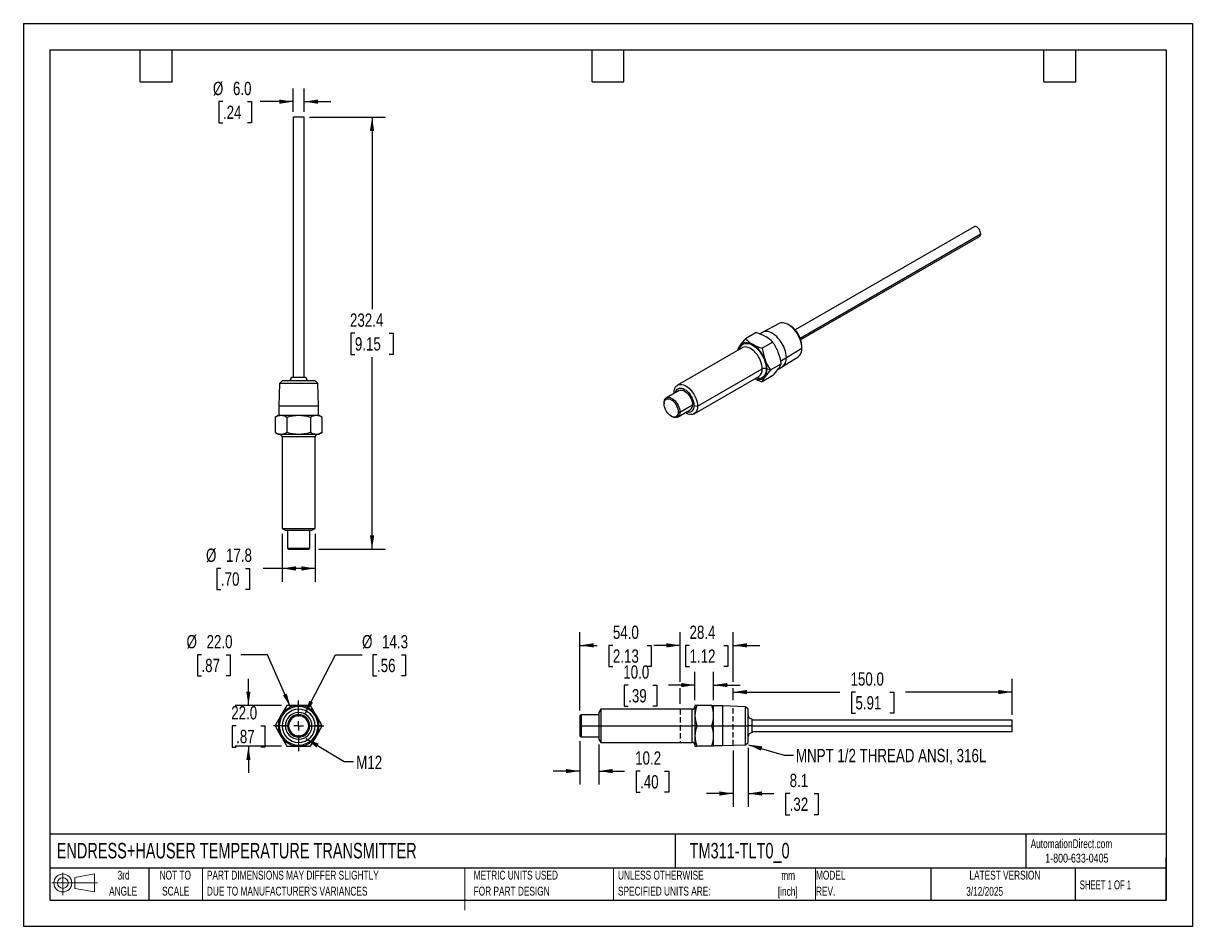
# Model space of a CAD drawing. Header units: millimetres. Extents: x 0 to 629, y 0 to 486.
import ezdxf

# ---------------------------------------------------------------- set-up
doc = ezdxf.new("R2010")
doc.units = ezdxf.units.MM
doc.header["$LTSCALE"] = 2.25
doc.linetypes.add('CENTERX2', pattern=[20.32, 12.7, -2.54, 2.54, -2.54])
doc.linetypes.add('HIDDEN', pattern=[1.905, 1.27, -0.635])
for name, color, linetype in [('CENTER', 40, 'CENTERX2'), ('HIDDEN', 102, 'HIDDEN'), ('SLD-DEFPOINTS', 7, 'Continuous')]:
    doc.layers.add(name, color=color, linetype=linetype)
doc.layers.add('DIMENSIONS', color=140, linetype='Continuous', lineweight=25)
doc.layers.add('TEXT', color=140, linetype='Continuous', lineweight=25)
doc.styles.add('SLDTEXTSTYLE0', font='TXT', dxfattribs={"width": 0.7})
doc.styles.add('SLDTEXTSTYLE1', font='TXT', dxfattribs={"width": 0.65})
doc.styles.add('SLDTEXTSTYLE2', font='TXT', dxfattribs={"width": 0.75})
doc.dimstyles.new('SLDDIMSTYLE0', dxfattribs={"dimtxt": 7.14375, "dimasz": 7.4295, "dimexe": 0, "dimexo": 0.0625, "dimgap": 1.785937, "dimtad": 0, "dimtih": 1, "dimtoh": 1, "dimdec": 1, "dimrnd": 1e-09, "dimzin": 4, "dimdsep": 46, "dimtxsty": 'SLDTEXTSTYLE2', "dimsah": 1, "dimcen": 0, "dimadec": 0, "dimazin": 1, "dimtfac": 1, "dimtdec": 1, "dimtofl": 0, "dimtmove": 0, "dimatfit": 3, "dimfxl": 0, "dimfrac": 2, "dimtolj": 1, "dimtzin": 12, "dimarcsym": 0})
doc.dimstyles.new('SLDDIMSTYLE1', dxfattribs={"dimtxt": 7.14375, "dimasz": 7.4295, "dimexe": 0, "dimexo": 0.0625, "dimgap": 1.785937, "dimtad": 0, "dimtih": 1, "dimtoh": 1, "dimdec": 1, "dimrnd": 1e-09, "dimzin": 12, "dimdsep": 46, "dimtxsty": 'SLDTEXTSTYLE2', "dimsah": 1, "dimcen": 0, "dimadec": 0, "dimazin": 3, "dimtfac": 1, "dimtdec": 1, "dimtofl": 0, "dimtmove": 0, "dimatfit": 3, "dimfxl": 0, "dimfrac": 2, "dimtolj": 1, "dimtzin": 12, "dimarcsym": 0})
doc.dimstyles.new('SLDDIMSTYLE2', dxfattribs={"dimtxt": 7.14375, "dimasz": 7.4295, "dimexe": 0, "dimexo": 0.0625, "dimgap": 1.785937, "dimtad": 0, "dimtih": 1, "dimtoh": 1, "dimdec": 1, "dimrnd": 1e-09, "dimzin": 4, "dimdsep": 46, "dimtxsty": 'SLDTEXTSTYLE2', "dimsah": 1, "dimcen": 0.09, "dimadec": 0, "dimazin": 1, "dimtfac": 1, "dimtdec": 1, "dimtmove": 0, "dimatfit": 0, "dimfxl": 0, "dimfrac": 2, "dimtolj": 1, "dimtzin": 12, "dimarcsym": 0})
doc.dimstyles.new('SLDDIMSTYLE3', dxfattribs={"dimtxt": 0.18, "dimasz": 7.4295, "dimexe": 0, "dimexo": 0.0625, "dimgap": 0, "dimtad": 0, "dimtih": 1, "dimtoh": 1, "dimdec": 0, "dimrnd": 1e-09, "dimzin": 0, "dimdsep": 46, "dimtxsty": 'Standard', "dimsah": 1, "dimcen": 0.09, "dimadec": 0, "dimazin": 0, "dimtfac": 7.4295, "dimtdec": 0, "dimtofl": 0, "dimtmove": 0, "dimatfit": 3, "dimfxl": 0, "dimfrac": 2, "dimtolj": 1, "dimtzin": 0, "dimarcsym": 0})
doc.dimstyles.new('SLDDIMSTYLE4', dxfattribs={"dimtxt": 7.14375, "dimasz": 7.4295, "dimexe": 0, "dimexo": 0.0625, "dimgap": 1.785937, "dimtad": 0, "dimtih": 1, "dimtoh": 1, "dimdec": 1, "dimrnd": 1e-09, "dimzin": 12, "dimdsep": 46, "dimtxsty": 'SLDTEXTSTYLE2', "dimsah": 1, "dimcen": 0.09, "dimadec": 0, "dimazin": 3, "dimtfac": 1, "dimtdec": 1, "dimtofl": 0, "dimtmove": 0, "dimatfit": 3, "dimfxl": 0, "dimfrac": 2, "dimtolj": 1, "dimtzin": 12, "dimarcsym": 0})
doc.dimstyles.new('SLDDIMSTYLE5', dxfattribs={"dimtxt": 7.14375, "dimasz": 7.4295, "dimexe": 0, "dimexo": 0.0625, "dimgap": 1.785937, "dimtad": 0, "dimtih": 1, "dimtoh": 1, "dimdec": 1, "dimrnd": 1e-09, "dimzin": 12, "dimdsep": 46, "dimtxsty": 'SLDTEXTSTYLE2', "dimsah": 1, "dimcen": 0.09, "dimadec": 0, "dimazin": 3, "dimtfac": 1, "dimtdec": 1, "dimtmove": 0, "dimatfit": 0, "dimfxl": 0, "dimfrac": 2, "dimtolj": 1, "dimtzin": 12, "dimarcsym": 0})
doc.dimstyles.new('SLDDIMSTYLE6', dxfattribs={"dimtxt": 7.14375, "dimasz": 7.4295, "dimexe": 0, "dimexo": 0.0625, "dimgap": 1.785937, "dimtad": 0, "dimtih": 1, "dimtoh": 1, "dimdec": 1, "dimrnd": 1e-09, "dimzin": 4, "dimdsep": 46, "dimtxsty": 'SLDTEXTSTYLE2', "dimsah": 1, "dimcen": 0.09, "dimadec": 0, "dimazin": 1, "dimtfac": 1, "dimtdec": 1, "dimtofl": 0, "dimtmove": 0, "dimatfit": 3, "dimfxl": 0, "dimfrac": 2, "dimtolj": 1, "dimtzin": 12, "dimarcsym": 0})

# ---------------------------------------------------------------- blocks, each defined once
blk = doc.blocks.new('Block11')
at = {"color": 7, "linetype": 'Continuous', "lineweight": 18}
for p, q in [((0, 6.48), (24.47, 6.48)), ((5.82, 11.95), (5.82, 0)), ((12.33, 9.38), (22.89, 11.32)), ((12.33, 3.59), (12.33, 9.38)), ((22.89, 11.32), (22.89, 1.65)), ((12.33, 3.59), (22.89, 1.65))]:
    blk.add_line(p, q, dxfattribs=at)
for radius in [4.84, 2.89]:
    blk.add_circle((5.82, 6.48), radius, dxfattribs=at)
blk = doc.blocks.new('Block12')
at = {"layer": 'SLD-DEFPOINTS'}
blk.add_blockref('Block11', (0, 0), dxfattribs=at)
blk = doc.blocks.new('SW_NOTE_0')
at = {"layer": 'TEXT', "color": 0, "linetype": 'CENTERX2', "lineweight": 18, "char_height": 4.762, "attachment_point": 2, "style": 'SLDTEXTSTYLE0'}
for s, insert in [('mm', (6.4, 6.14)), ('[inch]', (6.21, -2.46))]:
    blk.add_mtext(s, dxfattribs=dict(at, insert=insert))
blk = doc.blocks.new('SW_NOTE_0_1')
at = {"layer": 'TEXT', "color": 0, "linetype": 'CENTERX2', "lineweight": 18, "char_height": 4.7625, "attachment_point": 1, "style": 'SLDTEXTSTYLE0'}
for s, insert in [('UNLESS OTHERWISE', (0, 6.14)), ('SPECIFIED UNITS ARE:', (0, -2.46))]:
    blk.add_mtext(s, dxfattribs=dict(at, insert=insert))
blk = doc.blocks.new('SW_NOTE_0_2')
at = {"layer": 'TEXT', "color": 0, "linetype": 'CENTERX2', "lineweight": 18, "char_height": 4.7625, "attachment_point": 1, "style": 'SLDTEXTSTYLE0'}
for s, insert in [('PART DIMENSIONS MAY DIFFER SLIGHTLY', (0, 6.14)), ("DUE TO MANUFACTURER'S VARIANCES", (0, -2.46))]:
    blk.add_mtext(s, dxfattribs=dict(at, insert=insert))
blk = doc.blocks.new('SW_NOTE_0_3')
at = {"layer": 'TEXT', "color": 0, "linetype": 'CENTERX2', "lineweight": 18, "char_height": 4.762, "attachment_point": 2, "style": 'SLDTEXTSTYLE0'}
for s, insert in [('NOT TO', (11.83, 6.14)), ('SCALE', (12.05, -2.46))]:
    blk.add_mtext(s, dxfattribs=dict(at, insert=insert))
blk = doc.blocks.new('SW_NOTE_0_4')
at = {"layer": 'TEXT', "color": 0, "linetype": 'CENTERX2', "lineweight": 18, "char_height": 4.762, "attachment_point": 2, "style": 'SLDTEXTSTYLE0'}
for s, insert in [('3rd', (5.21, 6.14)), ('ANGLE', (4.99, -2.46))]:
    blk.add_mtext(s, dxfattribs=dict(at, insert=insert))
blk = doc.blocks.new('SW_NOTE_0_5')
at = {"layer": 'TEXT', "color": 0, "linetype": 'CENTERX2', "lineweight": 18, "char_height": 4.7625, "attachment_point": 1, "style": 'SLDTEXTSTYLE0'}
for s, insert in [('METRIC UNITS USED', (0, 6.14)), ('FOR PART DESIGN', (0, -2.46))]:
    blk.add_mtext(s, dxfattribs=dict(at, insert=insert))
blk = doc.blocks.new('SW_NOTE_0_6')
at = {"layer": 'TEXT', "color": 0, "linetype": 'CENTERX2', "lineweight": 18, "char_height": 4.762, "attachment_point": 1, "style": 'SLDTEXTSTYLE0'}
for s, insert in [('MODEL', (0, 6.14)), ('REV.', (0, -2.46))]:
    blk.add_mtext(s, dxfattribs=dict(at, insert=insert))
blk = doc.blocks.new('_D')
at = {"layer": 'DIMENSIONS'}
for p, q in [((95.75, 146.17), (93.58, 146.17)), ((93.58, 146.17), (93.58, 134.83)), ((108.95, 146.17), (111.13, 146.17)), ((111.13, 146.17), (111.13, 134.83)), ((131.26, 146.17), (116.97, 146.17)), ((143.59, 118.07), (131.26, 146.17)), ((93.58, 134.83), (95.75, 134.83)), ((111.13, 134.83), (108.95, 134.83))]:
    blk.add_line(p, q, dxfattribs=at)
blk.add_solid([(143.59, 118.07), (141.65, 125.33), (139.56, 124.41)], dxfattribs=at)
at = {"layer": 'DIMENSIONS', "char_height": 7.144, "attachment_point": 1, "style": 'SLDTEXTSTYLE2'}
for s, insert in [('%%c', (87.73, 156.83)), ('22.0', (98.5, 156.83)), ('.87', (95.75, 144.03))]:
    blk.add_mtext(s, dxfattribs=dict(at, insert=insert))
blk = doc.blocks.new('_D_1')
at = {"layer": 'DIMENSIONS'}
for p, q in [((151.31, 114.34), (167.82, 146.17)), ((167.82, 146.17), (182.11, 146.17)), ((190.13, 146.17), (187.96, 146.17)), ((187.96, 146.17), (187.96, 134.83)), ((203.33, 146.17), (205.51, 146.17)), ((205.51, 146.17), (205.51, 134.83)), ((187.96, 134.83), (190.13, 134.83)), ((205.51, 134.83), (203.33, 134.83))]:
    blk.add_line(p, q, dxfattribs=at)
blk.add_solid([(151.31, 114.34), (155.74, 120.41), (153.71, 121.46)], dxfattribs=at)
at = {"layer": 'DIMENSIONS', "char_height": 7.144, "attachment_point": 1, "style": 'SLDTEXTSTYLE2'}
for s, insert in [('%%c', (182.11, 156.83)), ('14.3', (192.88, 156.83)), ('.56', (190.13, 144.03))]:
    blk.add_mtext(s, dxfattribs=dict(at, insert=insert))
blk = doc.blocks.new('_D_2')
at = {"layer": 'DIMENSIONS'}
for p, q in [((120.99, 118.99), (120.99, 133.28)), ((138.8, 118.99), (113.85, 118.99)), ((114.39, 107.94), (112.22, 107.94)), ((112.22, 107.94), (112.22, 96.6)), ((127.59, 107.94), (129.76, 107.94)), ((129.76, 107.94), (129.76, 96.6)), ((112.22, 96.6), (114.39, 96.6)), ((138.8, 96.99), (113.85, 96.99)), ((120.99, 96.99), (120.99, 82.71)), ((129.76, 96.6), (127.59, 96.6))]:
    blk.add_line(p, q, dxfattribs=at)
for points in [[(120.99, 118.99), (122.13, 126.42), (119.85, 126.42)], [(120.99, 96.99), (119.85, 89.57), (122.13, 89.57)]]:
    blk.add_solid(points, dxfattribs=at)
at = {"layer": 'DIMENSIONS', "char_height": 7.144, "attachment_point": 1, "style": 'SLDTEXTSTYLE2'}
for s, insert in [('22.0', (111.75, 118.6)), ('.87', (114.39, 105.81))]:
    blk.add_mtext(s, dxfattribs=dict(at, insert=insert))
blk = doc.blocks.new('SW_CENTERMARKSYMBOL_0')
at = {"layer": 'CENTER', "color": 0}
for p, q in [((0, 5.08), (0, 13.54)), ((-5.08, 0), (-13.54, 0)), ((0, 0), (-2.54, 0)), ((0, 0), (0, 2.54)), ((0, 0), (0, -2.54)), ((0, 0), (2.54, 0)), ((5.08, 0), (13.54, 0)), ((0, -5.08), (0, -13.54))]:
    blk.add_line(p, q, dxfattribs=at)
blk = doc.blocks.new('_D_3')
at = {"layer": 'DIMENSIONS'}
for p, q in [((145.01, 438.22), (145.01, 450.83)), ((151.01, 438.22), (151.01, 450.83)), ((107.31, 443.69), (105.13, 443.69)), ((105.13, 443.69), (105.13, 432.34)), ((120.5, 443.69), (122.68, 443.69)), ((122.68, 443.69), (122.68, 432.34)), ((145.01, 443.69), (127.34, 443.69)), ((151.01, 443.69), (165.3, 443.69)), ((105.13, 432.34), (107.31, 432.34)), ((122.68, 432.34), (120.5, 432.34))]:
    blk.add_line(p, q, dxfattribs=at)
for points in [[(145.01, 443.69), (137.58, 444.83), (137.58, 442.54)], [(151.01, 443.69), (158.44, 442.54), (158.44, 444.83)]]:
    blk.add_solid(points, dxfattribs=at)
at = {"layer": 'DIMENSIONS', "char_height": 7.144, "attachment_point": 1, "style": 'SLDTEXTSTYLE2'}
for s, insert in [('%%c', (101.92, 454.35)), ('6.0', (112.69, 454.35)), ('.24', (107.31, 441.55))]:
    blk.add_mtext(s, dxfattribs=dict(at, insert=insert))
blk = doc.blocks.new('_D_4')
at = {"layer": 'DIMENSIONS'}
for p, q in [((153.87, 435.37), (194.62, 435.37)), ((187.47, 435.37), (187.47, 332.01)), ((178.24, 319.11), (176.06, 319.11)), ((176.06, 319.11), (176.06, 307.77)), ((196.71, 319.11), (198.89, 319.11)), ((198.89, 319.11), (198.89, 307.77)), ((176.06, 307.77), (178.24, 307.77)), ((187.47, 202.97), (187.47, 306.32)), ((198.89, 307.77), (196.71, 307.77)), ((158.63, 202.97), (194.62, 202.97))]:
    blk.add_line(p, q, dxfattribs=at)
for points in [[(187.47, 435.37), (186.33, 427.94), (188.62, 427.94)], [(187.47, 202.97), (188.62, 210.4), (186.33, 210.4)]]:
    blk.add_solid(points, dxfattribs=at)
at = {"layer": 'DIMENSIONS', "char_height": 7.144, "attachment_point": 1, "style": 'SLDTEXTSTYLE2'}
for s, insert in [('232.4', (175.6, 329.77)), ('9.15', (178.24, 316.98))]:
    blk.add_mtext(s, dxfattribs=dict(at, insert=insert))
blk = doc.blocks.new('_D_5')
at = {"layer": 'DIMENSIONS'}
for p, q in [((139.11, 211.31), (139.11, 185.5)), ((156.91, 211.31), (156.91, 185.5)), ((106.21, 192.65), (104.04, 192.65)), ((104.04, 192.65), (104.04, 181.31)), ((119.41, 192.65), (121.59, 192.65)), ((121.59, 192.65), (121.59, 181.31)), ((139.11, 192.65), (128.89, 192.65)), ((156.91, 192.65), (139.11, 192.65)), ((104.04, 181.31), (106.21, 181.31)), ((121.59, 181.31), (119.41, 181.31))]:
    blk.add_line(p, q, dxfattribs=at)
for points in [[(139.11, 192.65), (146.54, 191.5), (146.54, 193.79)], [(156.91, 192.65), (149.48, 193.79), (149.48, 191.5)]]:
    blk.add_solid(points, dxfattribs=at)
at = {"layer": 'DIMENSIONS', "char_height": 7.144, "attachment_point": 1, "style": 'SLDTEXTSTYLE2'}
for s, insert in [('%%c', (98.19, 203.31)), ('17.8', (108.96, 203.31)), ('.70', (106.21, 190.52))]:
    blk.add_mtext(s, dxfattribs=dict(at, insert=insert))
blk = doc.blocks.new('_D_6')
at = {"layer": 'DIMENSIONS'}
for p, q in [((381.6, 94.67), (381.6, 64.45)), ((389.7, 96.23), (389.7, 64.45)), ((381.6, 71.6), (367.32, 71.6)), ((389.7, 71.6), (403.56, 71.6)), ((412.01, 71.54), (409.83, 71.54)), ((409.83, 71.54), (409.83, 60.2)), ((425.2, 71.54), (427.38, 71.54)), ((427.38, 71.54), (427.38, 60.2)), ((409.83, 60.2), (412.01, 60.2)), ((427.38, 60.2), (425.2, 60.2))]:
    blk.add_line(p, q, dxfattribs=at)
for points in [[(381.6, 71.6), (374.18, 72.74), (374.18, 70.45)], [(389.7, 71.6), (397.13, 70.45), (397.13, 72.74)]]:
    blk.add_solid(points, dxfattribs=at)
at = {"layer": 'DIMENSIONS', "char_height": 7.144, "attachment_point": 1, "style": 'SLDTEXTSTYLE2'}
for s, insert in [('8.1', (412.01, 82.2)), ('.32', (412.01, 69.41))]:
    blk.add_mtext(s, dxfattribs=dict(at, insert=insert))
blk = doc.blocks.new('_D_7')
at = {"layer": 'DIMENSIONS'}
for p, q in [((353.2, 131.63), (353.2, 158.41)), ((381.6, 131.63), (381.6, 158.41)), ((353.2, 151.27), (338.92, 151.27)), ((358.17, 151.22), (355.99, 151.22)), ((355.99, 151.22), (355.99, 139.88)), ((376.64, 151.22), (378.82, 151.22)), ((378.82, 151.22), (378.82, 139.88)), ((381.6, 151.27), (395.89, 151.27)), ((355.99, 139.88), (358.17, 139.88)), ((378.82, 139.88), (376.64, 139.88)), ((353.2, 119.75), (353.2, 128.2)), ((381.6, 121.72), (381.6, 128.2))]:
    blk.add_line(p, q, dxfattribs=at)
for points in [[(353.2, 151.27), (345.78, 152.41), (345.78, 150.13)], [(381.6, 151.27), (389.03, 150.13), (389.03, 152.41)]]:
    blk.add_solid(points, dxfattribs=at)
at = {"layer": 'DIMENSIONS', "char_height": 7.144, "attachment_point": 1, "style": 'SLDTEXTSTYLE2'}
for s, insert in [('28.4', (358.17, 161.88)), ('1.12', (358.17, 149.08))]:
    blk.add_mtext(s, dxfattribs=dict(at, insert=insert))
blk = doc.blocks.new('_D_8')
at = {"layer": 'DIMENSIONS'}
for p, q in [((381.6, 131.63), (381.6, 133.29)), ((531.6, 113.85), (531.6, 133.29)), ((381.6, 121.72), (381.6, 128.2)), ((381.6, 126.15), (438.93, 126.15)), ((447.37, 126.09), (445.19, 126.09)), ((445.19, 126.09), (445.19, 114.75)), ((465.84, 126.09), (468.02, 126.09)), ((468.02, 126.09), (468.02, 114.75)), ((531.6, 126.15), (474.28, 126.15)), ((445.19, 114.75), (447.37, 114.75)), ((468.02, 114.75), (465.84, 114.75))]:
    blk.add_line(p, q, dxfattribs=at)
for points in [[(381.6, 126.15), (389.03, 125.01), (389.03, 127.29)], [(531.6, 126.15), (524.18, 127.29), (524.18, 125.01)]]:
    blk.add_solid(points, dxfattribs=at)
at = {"layer": 'DIMENSIONS', "char_height": 7.144, "attachment_point": 1, "style": 'SLDTEXTSTYLE2'}
for s, insert in [('150.0', (444.73, 136.75)), ('5.91', (447.37, 123.96))]:
    blk.add_mtext(s, dxfattribs=dict(at, insert=insert))
blk = doc.blocks.new('_D_9')
at = {"layer": 'DIMENSIONS'}
for p, q in [((299.2, 116.24), (299.2, 158.41)), ((353.2, 131.63), (353.2, 158.41)), ((299.2, 151.27), (308.53, 151.27)), ((316.97, 151.22), (314.79, 151.22)), ((314.79, 151.22), (314.79, 139.88)), ((335.44, 151.22), (337.62, 151.22)), ((337.62, 151.22), (337.62, 139.88)), ((353.2, 151.27), (343.88, 151.27)), ((314.79, 139.88), (316.97, 139.88)), ((337.62, 139.88), (335.44, 139.88)), ((353.2, 119.75), (353.2, 128.2))]:
    blk.add_line(p, q, dxfattribs=at)
for points in [[(299.2, 151.27), (306.63, 150.13), (306.63, 152.41)], [(353.2, 151.27), (345.78, 152.41), (345.78, 150.13)]]:
    blk.add_solid(points, dxfattribs=at)
at = {"layer": 'DIMENSIONS', "char_height": 7.144, "attachment_point": 1, "style": 'SLDTEXTSTYLE2'}
for s, insert in [('54.0', (316.97, 161.88)), ('2.13', (316.97, 149.08))]:
    blk.add_mtext(s, dxfattribs=dict(at, insert=insert))
blk = doc.blocks.new('_D_10')
at = {"layer": 'DIMENSIONS'}
for p, q in [((299.2, 99.75), (299.2, 76.52)), ((309.4, 97.99), (309.4, 76.52)), ((299.2, 83.66), (284.92, 83.66)), ((309.4, 83.66), (323.14, 83.66)), ((331.58, 83.6), (329.4, 83.6)), ((329.4, 83.6), (329.4, 72.26)), ((344.77, 83.6), (346.95, 83.6)), ((346.95, 83.6), (346.95, 72.26)), ((329.4, 72.26), (331.58, 72.26)), ((346.95, 72.26), (344.77, 72.26))]:
    blk.add_line(p, q, dxfattribs=at)
for points in [[(299.2, 83.66), (291.78, 84.8), (291.78, 82.52)], [(309.4, 83.66), (316.83, 82.52), (316.83, 84.8)]]:
    blk.add_solid(points, dxfattribs=at)
at = {"layer": 'DIMENSIONS', "char_height": 7.144, "attachment_point": 1, "style": 'SLDTEXTSTYLE2'}
for s, insert in [('10.2', (328.94, 94.26)), ('.40', (331.58, 81.47))]:
    blk.add_mtext(s, dxfattribs=dict(at, insert=insert))
blk = doc.blocks.new('_D_11')
at = {"layer": 'DIMENSIONS'}
for p, q in [((361.1, 121.85), (361.1, 137.06)), ((371.1, 121.85), (371.1, 137.06)), ((325.19, 129.86), (323.01, 129.86)), ((323.01, 129.86), (323.01, 118.52)), ((338.38, 129.86), (340.56, 129.86)), ((340.56, 129.86), (340.56, 118.52)), ((361.1, 129.91), (346.82, 129.91)), ((371.1, 129.91), (385.39, 129.91)), ((323.01, 118.52), (325.19, 118.52)), ((340.56, 118.52), (338.38, 118.52))]:
    blk.add_line(p, q, dxfattribs=at)
for points in [[(361.1, 129.91), (353.68, 131.05), (353.68, 128.77)], [(371.1, 129.91), (378.53, 128.77), (378.53, 131.05)]]:
    blk.add_solid(points, dxfattribs=at)
at = {"layer": 'DIMENSIONS', "char_height": 7.144, "attachment_point": 1, "style": 'SLDTEXTSTYLE2'}
for s, insert in [('10.0', (322.55, 140.52)), ('.39', (325.19, 127.73))]:
    blk.add_mtext(s, dxfattribs=dict(at, insert=insert))

msp = doc.modelspace()

# ---------------------------------------------------------------- linework, layer by layer
at = {"color": 7, "linetype": 'Continuous'}
for p, q in [((0.01, 485.78), (0.01, 0.01)), ((0.01, 485.78), (628.66, 485.78)), ((628.66, 485.78), (628.66, 0.01)), ((628.66, 0.01), (0.01, 0.01))]:
    msp.add_line(p, q, dxfattribs=at)
for p, q in [((151.01, 435.37), (145.01, 435.37)), ((145.01, 435.37), (145.01, 295.47)), ((151.01, 295.47), (151.01, 435.37)), ((511.12, 376.42), (414.98, 320.92)), ((417.67, 316.56), (514.75, 372.6)), ((417.98, 315.72), (514.12, 371.23)), ((406.28, 324.31), (397.49, 319.67)), ((412.29, 323.17), (411.31, 323.74)), ((393.95, 319.48), (388.27, 316.2)), ((397.37, 319.6), (395.94, 318.78)), ((386.55, 311.32), (351.76, 291.24)), ((383.78, 309.81), (383.79, 309.73)), ((383.78, 309.81), (383.81, 309.74)), ((402.93, 314.3), (397.25, 311.02)), ((410.24, 306.01), (418.58, 311.14)), ((418.58, 311.14), (418.58, 312.26)), ((401.74, 299.44), (407.42, 302.72)), ((407.17, 304.24), (410.24, 306.01)), ((408.15, 301.2), (416.56, 306.49)), ((144.21, 295.47), (151.81, 295.47)), ((360.66, 275.82), (395.45, 295.9)), ((362.51, 279.9), (397.3, 299.98)), ((402.93, 296.33), (397.25, 293.05)), ((401.74, 299.44), (399.84, 299.73)), ((405.81, 299.84), (408.03, 301.13)), ((137.72, 292.08), (137.35, 279.91)), ((139.11, 293.47), (137.72, 292.08)), ((158.3, 292.08), (137.72, 292.08)), ((156.92, 293.47), (139.11, 293.47)), ((158.3, 292.08), (156.92, 293.47)), ((158.68, 279.91), (158.3, 292.08)), ((352.51, 288.32), (345.73, 284.4)), ((349.93, 286.83), (349.92, 287.16)), ((349.92, 287.16), (350.04, 286.9)), ((158.68, 279.91), (137.35, 279.91)), ((137.35, 279.91), (137.35, 274.87)), ((158.68, 274.87), (158.68, 279.91)), ((344.48, 281.66), (344.48, 281.16)), ((351.73, 274.01), (358.51, 277.92)), ((352.1, 276.76), (352.97, 276.76)), ((352.97, 276.76), (359.75, 280.67)), ((360.56, 280.2), (362.51, 279.9)), ((137.01, 274.87), (135.31, 273.88)), ((135.31, 273.88), (135.31, 265.85)), ((138.49, 274.87), (137.01, 274.87)), ((148.01, 274.87), (138.49, 274.87)), ((141.66, 273.88), (141.66, 265.85)), ((157.54, 274.87), (148.01, 274.87)), ((154.36, 273.88), (154.36, 265.85)), ((159.01, 274.87), (157.54, 274.87)), ((160.71, 273.88), (159.01, 274.87)), ((160.71, 265.85), (160.71, 273.88)), ((348.29, 274.56), (348.73, 274.31)), ((135.31, 265.85), (137.01, 264.87)), ((137.01, 264.87), (138.49, 264.87)), ((138.49, 264.87), (148.01, 264.87)), ((148.01, 264.87), (157.54, 264.87)), ((157.54, 264.87), (159.01, 264.87)), ((160.71, 265.85), (159.01, 264.87)), ((156.91, 263.37), (139.11, 263.37)), ((139.11, 263.37), (139.11, 214.17)), ((156.91, 214.17), (156.91, 263.37)), ((139.11, 214.17), (156.91, 214.17)), ((139.11, 214.17), (140.86, 213.17)), ((155.16, 213.17), (156.91, 214.17)), ((140.86, 213.17), (155.16, 213.17)), ((142.01, 213.17), (142.01, 203.58)), ((154.01, 203.58), (154.01, 213.17)), ((142.01, 203.58), (154.01, 203.58)), ((142.01, 203.58), (142.63, 202.97)), ((142.63, 202.97), (153.4, 202.97)), ((153.4, 202.97), (154.01, 203.58)), ((138.49, 113.49), (135.31, 107.99)), ((141.66, 118.99), (138.49, 113.49)), ((154.36, 118.99), (148.01, 118.99)), ((160.71, 107.99), (157.54, 113.49)), ((299.82, 113.99), (299.2, 113.38)), ((299.2, 113.38), (299.2, 107.99)), ((309.4, 113.99), (299.82, 113.99)), ((299.82, 113.99), (299.82, 107.99)), ((310.4, 116.89), (309.4, 115.14)), ((309.4, 115.14), (309.4, 107.99)), ((359.6, 116.89), (310.4, 116.89)), ((310.4, 116.89), (310.4, 107.99)), ((359.6, 107.99), (359.6, 116.89)), ((362.09, 118.99), (361.1, 118.99)), ((361.1, 118.99), (361.1, 113.49)), ((361.1, 113.49), (361.1, 107.99)), ((370.12, 118.99), (362.09, 118.99)), ((370.12, 118.99), (371.1, 118.99)), ((371.1, 113.49), (371.1, 118.99)), ((376.15, 118.66), (371.1, 118.66)), ((371.1, 107.99), (371.1, 113.49)), ((388.32, 118.28), (376.15, 118.66)), ((376.15, 107.99), (376.15, 118.66)), ((389.7, 116.9), (388.32, 118.28)), ((388.32, 107.99), (388.32, 118.28)), ((389.7, 107.99), (389.7, 116.9)), ((135.31, 107.99), (137.01, 107.99)), ((135.31, 107.99), (138.49, 102.49)), ((139.11, 107.99), (137.61, 107.99)), ((139.11, 107.99), (140.86, 107.99)), ((142.01, 107.99), (142.63, 107.99)), ((153.4, 107.99), (154.01, 107.99)), ((155.16, 107.99), (156.91, 107.99)), ((158.41, 107.99), (156.91, 107.99)), ((157.54, 102.49), (160.71, 107.99)), ((160.71, 107.99), (159.01, 107.99)), ((299.2, 107.99), (299.2, 102.61)), ((299.2, 107.99), (299.82, 107.99)), ((299.82, 107.99), (309.4, 107.99)), ((299.82, 107.99), (299.82, 101.99)), ((309.4, 107.99), (309.4, 100.84)), ((309.4, 107.99), (310.4, 107.99)), ((310.4, 107.99), (359.6, 107.99)), ((310.4, 107.99), (310.4, 99.09)), ((361.1, 107.99), (359.6, 107.99)), ((359.6, 99.09), (359.6, 107.99)), ((362.09, 107.99), (361.1, 107.99)), ((361.1, 107.99), (361.1, 102.49)), ((362.09, 107.99), (370.12, 107.99)), ((370.12, 107.99), (371.1, 107.99)), ((371.1, 102.49), (371.1, 107.99)), ((371.1, 107.99), (376.15, 107.99)), ((376.15, 97.33), (376.15, 107.99)), ((376.15, 107.99), (388.32, 107.99)), ((388.32, 97.71), (388.32, 107.99)), ((388.32, 107.99), (389.7, 107.99)), ((389.7, 99.09), (389.7, 107.99)), ((391.7, 107.99), (389.7, 107.99)), ((391.7, 111.79), (391.7, 107.99)), ((531.6, 110.99), (391.7, 110.99)), ((391.7, 107.99), (391.7, 104.19)), ((391.7, 107.99), (531.6, 107.99)), ((531.6, 107.99), (531.6, 110.99)), ((531.6, 104.99), (531.6, 107.99)), ((154.36, 96.99), (157.54, 102.49)), ((299.2, 102.61), (299.82, 101.99)), ((299.82, 101.99), (309.4, 101.99)), ((309.4, 100.84), (310.4, 99.09)), ((361.1, 102.49), (361.1, 96.99)), ((371.1, 96.99), (371.1, 102.49)), ((391.7, 104.99), (531.6, 104.99)), ((141.66, 96.99), (148.01, 96.99)), ((310.4, 99.09), (359.6, 99.09)), ((370.12, 96.99), (362.09, 96.99)), ((371.1, 96.99), (370.12, 96.99)), ((371.1, 97.33), (376.15, 97.33)), ((376.15, 97.33), (388.32, 97.71)), ((388.32, 97.71), (389.7, 99.09))]:
    msp.add_line(p, q)
at = {"color": 140, "linetype": 'Continuous', "lineweight": 18}
for p, q in [((96.38, 31.43), (96.38, 14.29)), ((237.34, 31.43), (237.34, 14.29)), ((237.34, 26.08), (237.34, 8.94)), ((317.25, 31.43), (317.25, 14.29)), ((425.93, 31.43), (425.93, 14.29))]:
    msp.add_line(p, q, dxfattribs=at)
at = {"flags": 128}
for points in [[(514.75, 372.6), (514.68, 373.22), (514.5, 373.88), (514.21, 374.53), (513.83, 375.14), (513.38, 375.68), (512.88, 376.11), (512.37, 376.4), (511.87, 376.55), (511.42, 376.54), (511.12, 376.42)], [(418.58, 311.14), (418.53, 312.22), (418.36, 313.36), (418.07, 314.52), (417.68, 315.7), (417.19, 316.88), (416.61, 318.02), (415.95, 319.13), (415.21, 320.18), (414.41, 321.15), (413.56, 322.03), (412.67, 322.8), (411.77, 323.46), (410.85, 323.98), (409.95, 324.37), (409.06, 324.62), (408.21, 324.73), (407.41, 324.68), (406.67, 324.49), (406.28, 324.31)], [(410.24, 306.01), (410.18, 307.14), (410.01, 308.31), (409.71, 309.52), (409.31, 310.75), (408.8, 311.96), (408.2, 313.15), (407.51, 314.3), (406.74, 315.39), (405.91, 316.39), (405.03, 317.3), (404.11, 318.11), (403.17, 318.79), (402.23, 319.33), (401.29, 319.74), (400.37, 320), (399.49, 320.1), (398.66, 320.05), (397.89, 319.85), (397.37, 319.6)], [(384.97, 310.4), (385.23, 311.3), (385.53, 311.9), (385.91, 312.43), (386.86, 313.23), (388.04, 313.66), (389.36, 313.68), (390.72, 313.35), (392.06, 312.72), (393.4, 311.8), (394.77, 310.56), (395.45, 309.81), (396.09, 309.01), (397.26, 307.23), (398.22, 305.32), (398.9, 303.4), (399.29, 301.6), (399.42, 299.98)], [(385.33, 312.6), (385.89, 313.26), (386.56, 313.75), (387.33, 314.08), (388.17, 314.25), (389.09, 314.24), (390.05, 314.06), (391.05, 313.72), (392.06, 313.21)], [(397.3, 299.98), (397.24, 301), (397.06, 302.07), (396.77, 303.18), (396.38, 304.28), (395.88, 305.38), (395.3, 306.44), (394.63, 307.45), (393.9, 308.39), (393.11, 309.24), (392.28, 309.99), (391.43, 310.61), (390.57, 311.11), (389.72, 311.47), (388.89, 311.68), (388.11, 311.74), (387.37, 311.64), (386.71, 311.4), (386.55, 311.32)], [(399.42, 299.98), (399.29, 298.51), (398.9, 297.15), (398.59, 296.55), (398.22, 296.02), (397.26, 295.22), (396.09, 294.79), (394.77, 294.77), (393.86, 294.99)], [(349.92, 287.16), (349.98, 288.12), (350.15, 288.99), (350.44, 289.76), (350.84, 290.41), (351.33, 290.93), (351.92, 291.32), (352.58, 291.56), (353.32, 291.65), (354.11, 291.59), (354.93, 291.38), (355.78, 291.03), (356.64, 290.53), (357.49, 289.9), (358.32, 289.16), (359.11, 288.31), (359.84, 287.37), (360.51, 286.36), (361.09, 285.3), (361.59, 284.2), (361.98, 283.09), (362.27, 281.99), (362.45, 280.92), (362.51, 279.9)], [(350.56, 287.19), (350.7, 287.7), (351, 288.37), (351.42, 288.91), (351.93, 289.31), (352.53, 289.56), (353.21, 289.65), (353.94, 289.58), (354.71, 289.34), (355.51, 288.96), (356.3, 288.43), (357.07, 287.77), (357.8, 287), (358.48, 286.13), (359.08, 285.19), (359.6, 284.19), (360.01, 283.17), (360.31, 282.15), (360.5, 281.15), (360.56, 280.2)], [(344.48, 281.66), (344.54, 282.43), (344.71, 283.11), (345, 283.69), (345.38, 284.15), (345.85, 284.47), (346.41, 284.65), (347.02, 284.68), (347.69, 284.56), (348.38, 284.29), (349.08, 283.89), (349.77, 283.36), (350.43, 282.71), (351.05, 281.97), (351.6, 281.15), (352.08, 280.28), (352.46, 279.39), (352.74, 278.48), (352.91, 277.6), (352.97, 276.76)], [(344.48, 281.16), (344.54, 281.89), (344.71, 282.53), (344.99, 283.06), (345.38, 283.47), (345.84, 283.74), (346.39, 283.87), (346.99, 283.84), (347.63, 283.67), (348.29, 283.36), (348.95, 282.91), (349.6, 282.34), (350.2, 281.67), (350.74, 280.91), (351.21, 280.1), (351.59, 279.25), (351.87, 278.4), (352.04, 277.56), (352.1, 276.76)], [(352.51, 288.32), (352.63, 288.38), (353.19, 288.56), (353.8, 288.59), (354.46, 288.47), (355.16, 288.21), (355.86, 287.8), (356.55, 287.27), (357.21, 286.62), (357.83, 285.88), (358.38, 285.07), (358.85, 284.2), (359.24, 283.3), (359.52, 282.39), (359.69, 281.51), (359.75, 280.67)], [(352.1, 276.76), (352.04, 276.03), (351.87, 275.39), (351.59, 274.85), (351.21, 274.45), (350.74, 274.17), (350.2, 274.05), (349.6, 274.07), (348.95, 274.24), (348.29, 274.56), (347.63, 275.01), (346.99, 275.58), (346.39, 276.25), (345.84, 277), (345.38, 277.81), (344.99, 278.66), (344.71, 279.52), (344.54, 280.36), (344.48, 281.16)], [(352.97, 276.76), (352.91, 275.99), (352.74, 275.3), (352.46, 274.72), (352.08, 274.27), (351.6, 273.94), (351.05, 273.77), (350.43, 273.74), (349.77, 273.86), (349.08, 274.12), (348.73, 274.31)], [(362.51, 279.9), (362.45, 278.94), (362.27, 278.07), (361.98, 277.3), (361.59, 276.65), (361.09, 276.12), (360.51, 275.74), (359.84, 275.5), (359.11, 275.41), (358.32, 275.46), (357.49, 275.67), (356.64, 276.03), (355.93, 276.44)], [(360.56, 280.2), (360.5, 279.32), (360.31, 278.54), (360.01, 277.87), (359.6, 277.33), (359.08, 276.93), (358.48, 276.68), (357.8, 276.59), (357.07, 276.67), (356.56, 276.8)], [(148.01, 118.99), (146.43, 118.99), (144.84, 118.99), (143.24, 118.99), (141.66, 118.99)], [(157.54, 113.49), (156.75, 114.87), (155.95, 116.24), (155.15, 117.63), (154.36, 118.99)], [(138.49, 102.49), (139.28, 101.12), (140.07, 99.74), (140.87, 98.36), (141.66, 96.99)], [(148.01, 96.99), (149.6, 96.99), (151.19, 96.99), (152.78, 96.99), (154.36, 96.99)], [(361.1, 96.99), (361.17, 96.99), (361.36, 96.99), (361.68, 96.99), (362.09, 96.99)]]:
    msp.add_lwpolyline(points, dxfattribs=at)
for centre, radius, start, end in [((513.3, 372.43), 1.46, 304.45505, 6.85713), ((404.93, 311.65), 13.67, 2.55625, 57.43837), ((417.97, 288.91), 40.34, 137.42863, 144.02956), ((400.43, 327.72), 16.75, 223.44333, 240.03877), ((386.34, 294.24), 26.36, 60.96102, 73.22076), ((390.77, 302.78), 16.75, 43.44525, 60.03685), ((395.9, 304.91), 13.08, 143.95113, 157.98382), ((390.29, 309.31), 5.96, 146.41293, 172.69877), ((382.96, 298.99), 16.88, 20.22711, 57.36203), ((404.88, 336.31), 26.42, 240.97521, 253.20657), ((425.13, 314.71), 28.12, 187.55494, 200.58002), ((382.58, 299.69), 25.05, 21.59255, 35.66423), ((379.5, 299.01), 28.17, 7.56527, 20.56968), ((413.32, 310.66), 5.29, 307.87878, 5.11328), ((422.11, 314.06), 25.07, 201.59997, 215.65681), ((385.52, 299.46), 14.32, 1.10815, 22.02116), ((395.3, 307.62), 13.08, 323.95113, 337.98382), ((404.84, 305.51), 5.43, 306.04763, 5.26455), ((142.21, 295.47), 2, 270, 0), ((153.81, 295.47), 2, 180, 270), ((395.3, 298.66), 4.49, 243.28016, 321.14054), ((392.85, 299.54), 4.47, 305.62092, 5.69126), ((409.35, 288.16), 13.05, 143.93739, 157.99756), ((398.36, 297.93), 2.31, 62.60967, 117.39033), ((393.1, 299.46), 6.75, 327.6508, 2.35148), ((431.34, 272.24), 40.2, 137.41735, 144.04084), ((373.22, 323.62), 40.34, 317.42863, 324.02956), ((404.66, 317.93), 25.96, 243.87779, 253.4111), ((356.8, 280.35), 2.97, 305.09773, 6.21445), ((138.72, 268.5), 6.37, 92.07374, 122.31051), ((138.25, 268.48), 6.39, 57.72395, 87.8918), ((148.28, 252.14), 22.72, 90.6645, 106.92345), ((147.74, 252.11), 22.75, 73.08814, 89.32391), ((157.77, 268.5), 6.37, 92.07374, 122.31051), ((157.3, 268.48), 6.39, 57.72395, 87.8918), ((138.72, 271.23), 6.37, 237.68949, 267.92626), ((137.61, 263.37), 1.5, 0, 90), ((138.25, 271.25), 6.39, 272.1082, 302.27605), ((148.28, 287.59), 22.72, 253.07655, 269.3355), ((147.74, 287.62), 22.75, 270.67609, 286.91186), ((157.77, 271.23), 6.37, 237.68949, 267.92626), ((158.41, 263.37), 1.5, 90, 180), ((157.3, 271.25), 6.39, 272.1082, 302.27605), ((148.01, 107.99), 11, 150, 180), ((148.01, 107.99), 10.4, 0, 180), ((148.01, 107.99), 11, 90, 150), ((148.01, 107.99), 8.9, 0, 180), ((148.01, 107.99), 7.15, 0, 180), ((148.01, 107.99), 6, 0, 180), ((148.01, 107.99), 5.39, 0, 180), ((148.01, 107.99), 11, 30, 90), ((148.01, 107.99), 11, 0, 30), ((359.6, 118.39), 1.5, 270, 0), ((378.37, 113.25), 17.27, 160.56403, 179.17981), ((378.4, 113.75), 17.3, 180.83441, 199.42175), ((353.83, 113.25), 17.27, 0.82019, 19.43597), ((353.81, 113.75), 17.3, 340.57825, 359.16559), ((391.7, 113.79), 2, 180, 270), ((148.01, 107.99), 11, 180, 210), ((148.01, 107.99), 10.4, 180, 0), ((148.01, 107.99), 8.9, 180, 0), ((148.01, 107.99), 7.15, 180, 0), ((148.01, 107.99), 6, 180, 0), ((148.01, 107.99), 5.39, 180, 0), ((148.01, 107.99), 11, 330, 0), ((378.37, 102.25), 17.27, 160.56403, 179.17981), ((353.83, 102.25), 17.27, 0.82019, 19.43597), ((148.01, 107.99), 11, 210, 270), ((148.01, 107.99), 11, 270, 330), ((378.4, 102.75), 17.3, 180.83441, 199.42175), ((353.81, 102.75), 17.3, 340.57825, 359.16559), ((391.7, 102.19), 2, 90, 180), ((359.6, 97.59), 1.5, 0, 90)]:
    msp.add_arc(centre, radius, start, end)
at = {"layer": 'HIDDEN'}
for p, q in [((353.2, 116.89), (353.2, 99.09)), ((381.6, 97.52), (381.6, 118.86))]:
    msp.add_line(p, q, dxfattribs=at)
at = {"layer": 'TEXT'}
for p, q in [((14.29, 471.49), (614.36, 471.49)), ((14.29, 471.49), (14.29, 14.29)), ((62.86, 454.34), (62.86, 471.49)), ((80.01, 454.34), (80.01, 471.49)), ((305.75, 454.34), (305.75, 471.49)), ((322.9, 454.34), (322.9, 471.49)), ((548.64, 454.34), (548.64, 471.49)), ((565.78, 454.34), (565.78, 471.49)), ((614.36, 471.49), (614.36, 14.29)), ((62.86, 454.34), (80.01, 454.34)), ((305.75, 454.34), (322.9, 454.34)), ((548.64, 454.34), (565.78, 454.34)), ((614.36, 49.78), (14.29, 49.78)), ((350.46, 49.78), (350.46, 31.43)), ((539.04, 49.78), (539.04, 31.43)), ((614.36, 14.29), (614.36, 37.15)), ((614.36, 31.43), (14.29, 31.43)), ((67.51, 31.43), (67.51, 14.29)), ((487.83, 31.43), (487.83, 14.29)), ((565.53, 31.43), (565.53, 14.29)), ((14.29, 14.29), (614.36, 14.29))]:
    msp.add_line(p, q, dxfattribs=at)

# ---------------------------------------------------------------- block references
at = {"layer": 'CENTER'}
msp.add_blockref('SW_CENTERMARKSYMBOL_0', (148.01, 107.99), dxfattribs=at)
at = {"layer": 'SLD-DEFPOINTS'}
msp.add_blockref('Block12', (15.39, 17), dxfattribs=at)
at = {"layer": 'TEXT', "linetype": 'CENTERX2', "lineweight": 18}
for name, p in [('SW_NOTE_0_4', (48.67, 23.93)), ('SW_NOTE_0_3', (69.86, 23.93)), ('SW_NOTE_0_2', (98.67, 23.93)), ('SW_NOTE_0_5', (242.11, 23.93)), ('SW_NOTE_0_1', (319.69, 23.93)), ('SW_NOTE_0', (404.8, 23.79)), ('SW_NOTE_0_6', (426.16, 23.93))]:
    msp.add_blockref(name, p, dxfattribs=at)

# ---------------------------------------------------------------- texts
for s, insert, char_height, attachment_point, style in [('MNPT 1/2 THREAD ANSI, 316L', (415.39, 95.59), 7.1437, 1, 'SLDTEXTSTYLE2'), ('M12', (178.95, 91.94), 7.144, 1, 'SLDTEXTSTYLE2'), ('ENDRESS+HAUSER TEMPERATURE TRANSMITTER', (17.92, 45.04), 8.3344, 1, 'SLDTEXTSTYLE0'), ('TM311-TLT0_0', (358.22, 45.04), 8.3344, 1, 'SLDTEXTSTYLE0'), ('AutomationDirect.com', (541.56, 46.97), 4.7625, 1, 'SLDTEXTSTYLE0'), ('1-800-633-0405', (549.43, 39.23), 4.7625, 1, 'SLDTEXTSTYLE2'), ('LATEST VERSION', (527.74, 30.07), 4.7625, 2, 'SLDTEXTSTYLE0'), ('3/12/2025', (516.83, 21.35), 4.762, 2, 'SLDTEXTSTYLE0'), ('SHEET 1 OF 1', (567.99, 24.87), 4.7625, 1, 'SLDTEXTSTYLE1')]:
    msp.add_mtext(s, dxfattribs=dict(at, insert=insert, char_height=char_height, attachment_point=attachment_point, style=style))

# ---------------------------------------------------------------- dimensions: what is measured, and where the dimension line sits
at = {"layer": 'DIMENSIONS'}
for base, p1, p2, dimstyle, picture, middle in [((145.01, 443.69), (151.01, 435.37), (145.01, 435.37), 'SLDDIMSTYLE2', '_D_3', (113.91, 443.69)), ((156.91, 192.65), (139.11, 214.17), (156.91, 214.17), 'SLDDIMSTYLE4', '_D_5', (112.81, 192.65))]:
    dim = msp.add_linear_dim(base=base, p1=p1, p2=p2, text='%%c<>', dimstyle=dimstyle, dxfattribs=at)
    dim.commit()
    dim.dimension.update_dxf_attribs({"geometry": picture, "text_midpoint": middle, "dimtype": 160})
for base, p1, p2, angle, dimstyle, picture, middle in [((187.47, 202.97), (151.01, 435.37), (153.4, 202.97), 90, 'SLDDIMSTYLE4', '_D_4', (187.47, 319.17)), ((361.1, 129.91), (371.1, 118.99), (361.1, 118.99), 0, 'SLDDIMSTYLE2', '_D_11', (331.78, 129.91)), ((120.99, 96.99), (141.66, 118.99), (141.66, 96.99), 90, 'SLDDIMSTYLE2', '_D_2', (120.99, 107.99)), ((299.2, 83.66), (309.4, 100.84), (299.2, 102.61), 0, 'SLDDIMSTYLE5', '_D_10', (338.18, 83.66))]:
    dim = msp.add_linear_dim(base=base, p1=p1, p2=p2, angle=angle, dimstyle=dimstyle, dxfattribs=at)
    dim.commit()
    dim.dimension.update_dxf_attribs({"geometry": picture, "text_midpoint": middle, "dimtype": 160})
for base, p1, p2, dimstyle, picture, middle in [((353.2, 151.27), (299.2, 113.38), (353.2, 116.89), 'SLDDIMSTYLE6', '_D_9', (326.2, 151.27)), ((353.2, 151.27), (381.6, 118.86), (353.2, 116.89), 'SLDDIMSTYLE5', '_D_7', (367.4, 151.27)), ((531.6, 126.15), (381.6, 118.86), (531.6, 110.99), 'SLDDIMSTYLE6', '_D_8', (456.6, 126.15)), ((381.6, 71.6), (389.7, 99.09), (381.6, 97.52), 'SLDDIMSTYLE5', '_D_6', (418.6, 71.6))]:
    dim = msp.add_linear_dim(base=base, p1=p1, p2=p2, dimstyle=dimstyle, dxfattribs=at)
    dim.commit()
    dim.dimension.update_dxf_attribs({"geometry": picture, "text_midpoint": middle, "dimtype": 160})
for p1, p2, dimstyle, picture, middle in [((152.43, 97.92), (143.59, 118.07), 'SLDDIMSTYLE0', '_D', (102.35, 146.17)), ((144.72, 101.65), (151.31, 114.34), 'SLDDIMSTYLE1', '_D_1', (196.73, 146.17))]:
    dim = msp.add_diameter_dim_2p(p1=p1, p2=p2, dimstyle=dimstyle, dxfattribs=at)
    dim.commit()
    dim.dimension.update_dxf_attribs({"geometry": picture, "text_midpoint": middle, "dimtype": 163})

# ---------------------------------------------------------------- leaders
at = {"layer": 'TEXT', "linetype": 'CENTERX2', "lineweight": 18}
for points in [[(151.82, 101.18), (172.51, 88.73), (177.52, 88.73)], [(389.81, 97.83), (409.1, 92.27), (414.11, 92.27)]]:
    msp.add_leader(points, dimstyle='SLDDIMSTYLE3', dxfattribs=at)

doc.saveas('drawing.dxf')
